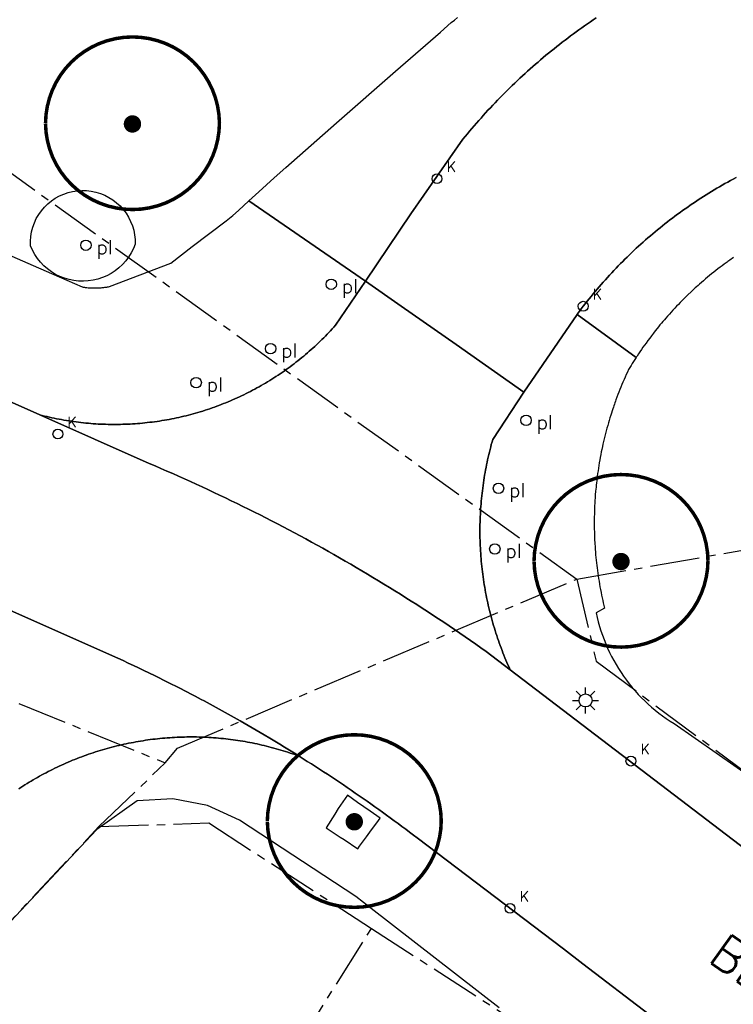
# Model space of a CAD drawing. Header units: metres. Extents: x 202952 to 203755, y 348879 to 349702.
# Tile 63 of 82: x 203094 to 203115, y 349590 to 349618. Entities that reach past the tile are written whole.
import ezdxf
from ezdxf.enums import TextEntityAlignment as Align

# ---------------------------------------------------------------- set-up
doc = ezdxf.new("R2010")
doc.units = ezdxf.units.M
doc.linetypes.add('1-200 CENTER', pattern=[4.28625, 2.8575, -0.47625, 0.47625, -0.47625])
for name, color, linetype in [('PH-BEST-KADASTRALE-GRENS', 240, '1-200 CENTER'), ('PH-BEST-KOLK', 8, 'Continuous'), ('PH-BEST-LICHTMAST-HANDHAVENB', 6, 'Continuous'), ('PH-BEST-PAAL', 6, 'Continuous'), ('PH-BEST-STRAATNAAM-MAATVOERING', 7, 'Continuous'), ('PH-BEST-WEGDEEL', 253, 'Continuous'), ('PH-INM-BOOM-HANDHAVEN', 96, 'Continuous')]:
    doc.layers.add(name, color=color, linetype=linetype)
doc.styles.add('RDL_MAATVOERING', font='romans.shx')
doc.styles.add('ROMANS', font='romans.shx')

# ---------------------------------------------------------------- blocks, each defined once
blk = doc.blocks.new('*U18')
blk.add_circle((0, 0), 0.142)
at = {"ltscale": 0.05, "style": 'ROMANS'}
blk.add_text('K', height=0.3, dxfattribs=at).set_placement((0.277, 0.195))
blk = doc.blocks.new('Afzetpaal')
blk.add_circle((0, 0), 0.15)
at = {"style": 'RDL_MAATVOERING'}
blk.add_text('pl', height=0.4, dxfattribs=at).set_placement((0.302, -0.254))
blk = doc.blocks.new('Lichtmast 2')
at = {"flags": 128}
for points in [[(0, 0.25), (0, 0.5)], [(-0.5, 0), (-0.25, 0)], [(-0.354, 0.354), (-0.177, 0.177)], [(0.177, 0.177), (0.354, 0.354)], [(0.25, 0), (0.5, 0)], [(-0.354, -0.354), (-0.177, -0.177)], [(0, -0.5), (0, -0.25)], [(0.177, -0.177), (0.354, -0.354)]]:
    blk.add_lwpolyline(points, dxfattribs=at)
blk.add_circle((0, 0), 0.25)
blk = doc.blocks.new('*U15')
at = {"const_width": 0.1}
blk.add_lwpolyline([(-2.5, 0.004, 0.990403), (2.5, 0.03, 0.990403), (-2.5, 0.018)], format="xyb", dxfattribs=at)
at = {"linetype": 'Continuous', "const_width": 0.25}
blk.add_lwpolyline([(-0.125, 0, 1), (0.125, 0, 1)], format="xyb", close=True, dxfattribs=at)

msp = doc.modelspace()

# ---------------------------------------------------------------- linework, layer by layer
at = {"layer": 'PH-BEST-KADASTRALE-GRENS', "ltscale": 0.5}
for p, q in [((203091.91, 349615.227), (203110.397, 349601.971)), ((203110.397, 349601.971), (203144.326, 349607.898)), ((203096.653, 349594.86), (203098.56, 349596.691)), ((203077.171, 349574.047), (203096.653, 349594.86))]:
    msp.add_line(p, q, dxfattribs=at)
for points in [[(203098.56, 349596.691), (203098.911, 349597.117), (203110.397, 349601.971)], [(203110.397, 349601.971), (203110.949, 349599.612), (203121.521, 349591.753), (203127.242, 349587.263)], [(203085.425, 349600.591), (203086.41, 349601.624), (203098.56, 349596.691)], [(203096.653, 349594.86), (203099.815, 349594.964), (203104.493, 349591.936)], [(203088.143, 349563.477), (203090.143, 349565.572), (203088.896, 349566.762), (203095.003, 349576.842), (203096.627, 349579.452), (203104.493, 349591.936)], [(203104.493, 349591.936), (203110.613, 349587.971), (203112.925, 349586.132)]]:
    msp.add_lwpolyline(points, dxfattribs=at)
at = {"layer": 'PH-BEST-WEGDEEL'}
for points in [[(203110.949, 349618.096), (203110.866, 349618.04), (203110.783, 349617.984), (203110.701, 349617.927), (203110.619, 349617.87), (203110.537, 349617.813), (203110.456, 349617.755), (203110.375, 349617.696), (203110.294, 349617.637), (203110.214, 349617.577), (203110.134, 349617.517), (203110.054, 349617.457), (203109.975, 349617.396), (203109.896, 349617.335), (203109.818, 349617.273), (203109.74, 349617.211), (203109.662, 349617.148), (203109.584, 349617.085), (203109.507, 349617.022), (203109.43, 349616.958), (203109.354, 349616.894), (203109.278, 349616.829), (203109.202, 349616.763), (203109.127, 349616.697), (203109.052, 349616.631), (203108.978, 349616.564), (203108.904, 349616.497), (203108.83, 349616.43), (203108.757, 349616.362), (203108.684, 349616.294), (203108.611, 349616.225), (203108.539, 349616.156), (203108.467, 349616.086), (203108.396, 349616.016), (203108.325, 349615.946), (203108.255, 349615.875), (203108.185, 349615.804), (203108.115, 349615.732), (203108.046, 349615.66), (203107.977, 349615.588), (203107.908, 349615.515), (203107.84, 349615.442), (203107.773, 349615.368), (203107.706, 349615.294), (203107.639, 349615.22), (203107.573, 349615.145), (203107.507, 349615.07), (203107.442, 349614.994), (203107.377, 349614.918), (203107.312, 349614.842), (203107.248, 349614.765), (203107.184, 349614.688), (203107.121, 349614.611), (203105.621, 349612.463), (203104.316, 349610.534), (203100.961, 349612.836), (203101.249, 349613.1), (203101.69, 349613.505), (203102.024, 349613.797), (203103.487, 349615.077), (203105.185, 349616.562), (203106.473, 349617.689), (203106.786, 349617.963), (203106.875, 349618.036), (203106.964, 349618.109)], [(203114.971, 349613.51), (203114.891, 349613.467), (203114.811, 349613.424), (203114.732, 349613.38), (203114.653, 349613.336), (203114.575, 349613.291), (203114.497, 349613.246), (203114.419, 349613.2), (203114.341, 349613.154), (203114.264, 349613.107), (203114.187, 349613.06), (203114.11, 349613.012), (203114.034, 349612.964), (203113.958, 349612.915), (203113.882, 349612.866), (203113.806, 349612.816), (203113.731, 349612.765), (203113.656, 349612.714), (203113.582, 349612.663), (203113.508, 349612.611), (203113.434, 349612.559), (203113.361, 349612.506), (203113.288, 349612.453), (203113.215, 349612.399), (203113.143, 349612.345), (203113.071, 349612.29), (203112.999, 349612.235), (203112.928, 349612.179), (203112.857, 349612.123), (203112.787, 349612.066), (203112.717, 349612.009), (203112.647, 349611.952), (203112.578, 349611.894), (203112.509, 349611.835), (203112.44, 349611.776), (203112.372, 349611.717), (203112.304, 349611.657), (203112.237, 349611.597), (203112.17, 349611.537), (203112.103, 349611.476), (203112.037, 349611.414), (203111.971, 349611.352), (203111.906, 349611.289), (203111.841, 349611.226), (203111.777, 349611.163), (203111.713, 349611.099), (203111.649, 349611.035), (203111.586, 349610.97), (203111.523, 349610.905), (203111.46, 349610.84), (203111.398, 349610.775), (203111.336, 349610.709), (203111.275, 349610.642), (203111.214, 349610.575), (203111.154, 349610.507), (203111.095, 349610.439), (203111.035, 349610.371), (203110.976, 349610.303), (203110.918, 349610.234), (203110.86, 349610.164), (203110.802, 349610.094), (203110.745, 349610.024), (203110.689, 349609.954), (203110.633, 349609.883), (203110.577, 349609.812), (203110.522, 349609.74), (203110.467, 349609.668), (203110.413, 349609.596), (203110.402, 349609.579), (203108.868, 349607.347), (203106.928, 349608.713), (203105.344, 349609.818), (203104.316, 349610.534), (203105.621, 349612.463), (203107.121, 349614.611), (203107.184, 349614.688), (203107.248, 349614.765), (203107.312, 349614.842), (203107.377, 349614.918), (203107.442, 349614.994), (203107.507, 349615.07), (203107.573, 349615.145), (203107.639, 349615.22), (203107.706, 349615.294), (203107.773, 349615.368), (203107.84, 349615.442), (203107.908, 349615.515), (203107.977, 349615.588), (203108.046, 349615.66), (203108.115, 349615.732), (203108.185, 349615.804), (203108.255, 349615.875), (203108.325, 349615.946), (203108.396, 349616.016), (203108.467, 349616.086), (203108.539, 349616.156), (203108.611, 349616.225), (203108.684, 349616.294), (203108.757, 349616.362), (203108.83, 349616.43), (203108.904, 349616.497), (203108.978, 349616.564), (203109.052, 349616.631), (203109.127, 349616.697), (203109.202, 349616.763), (203109.278, 349616.829), (203109.354, 349616.894), (203109.43, 349616.958), (203109.507, 349617.022), (203109.584, 349617.085), (203109.662, 349617.148), (203109.74, 349617.211), (203109.818, 349617.273), (203109.896, 349617.335), (203109.975, 349617.396), (203110.054, 349617.457), (203110.134, 349617.517), (203110.214, 349617.577), (203110.294, 349617.637), (203110.375, 349617.696), (203110.456, 349617.755), (203110.537, 349617.813), (203110.619, 349617.87), (203110.701, 349617.927), (203110.783, 349617.984), (203110.866, 349618.04), (203110.949, 349618.096)], [(203114.9, 349611.211), (203114.864, 349611.186), (203114.828, 349611.161), (203114.792, 349611.136), (203114.765, 349611.117), (203114.739, 349611.098), (203114.712, 349611.079), (203114.686, 349611.06), (203114.659, 349611.04), (203114.633, 349611.021), (203114.572, 349610.976), (203114.511, 349610.93), (203114.45, 349610.884), (203114.39, 349610.837), (203114.33, 349610.79), (203114.27, 349610.742), (203114.211, 349610.694), (203114.152, 349610.645), (203114.094, 349610.596), (203114.036, 349610.546), (203113.978, 349610.496), (203113.92, 349610.446), (203113.88, 349610.41), (203113.839, 349610.374), (203113.799, 349610.337), (203113.759, 349610.3), (203113.719, 349610.263), (203113.679, 349610.226), (203113.584, 349610.136), (203113.529, 349610.083), (203113.475, 349610.029), (203113.421, 349609.975), (203113.367, 349609.921), (203113.314, 349609.866), (203113.261, 349609.811), (203113.209, 349609.755), (203113.157, 349609.699), (203113.105, 349609.643), (203113.054, 349609.586), (203113.003, 349609.529), (203112.953, 349609.472), (203112.91, 349609.423), (203112.868, 349609.373), (203112.826, 349609.323), (203112.784, 349609.273), (203112.743, 349609.222), (203112.702, 349609.171), (203112.648, 349609.103), (203112.594, 349609.034), (203112.541, 349608.965), (203112.488, 349608.895), (203112.436, 349608.825), (203112.384, 349608.755), (203112.34, 349608.693), (203112.296, 349608.631), (203112.252, 349608.568), (203112.209, 349608.505), (203112.166, 349608.442), (203112.124, 349608.378), (203112.111, 349608.358), (203112.098, 349608.339), (203110.402, 349609.579), (203110.413, 349609.596), (203110.467, 349609.668), (203110.522, 349609.74), (203110.577, 349609.812), (203110.633, 349609.883), (203110.689, 349609.954), (203110.745, 349610.024), (203110.802, 349610.094), (203110.86, 349610.164), (203110.918, 349610.234), (203110.976, 349610.303), (203111.035, 349610.371), (203111.095, 349610.439), (203111.154, 349610.507), (203111.214, 349610.575), (203111.275, 349610.642), (203111.336, 349610.709), (203111.398, 349610.775), (203111.46, 349610.84), (203111.523, 349610.905), (203111.586, 349610.97), (203111.649, 349611.035), (203111.713, 349611.099), (203111.777, 349611.163), (203111.841, 349611.226), (203111.906, 349611.289), (203111.971, 349611.352), (203112.037, 349611.414), (203112.103, 349611.476), (203112.17, 349611.537), (203112.237, 349611.597), (203112.304, 349611.657), (203112.372, 349611.717), (203112.44, 349611.776), (203112.509, 349611.835), (203112.578, 349611.894), (203112.647, 349611.952), (203112.717, 349612.009), (203112.787, 349612.066), (203112.857, 349612.123), (203112.928, 349612.179), (203112.999, 349612.235), (203113.071, 349612.29), (203113.143, 349612.345), (203113.215, 349612.399), (203113.288, 349612.453), (203113.361, 349612.506), (203113.434, 349612.559), (203113.508, 349612.611), (203113.582, 349612.663), (203113.656, 349612.714), (203113.731, 349612.765), (203113.806, 349612.816), (203113.882, 349612.866), (203113.958, 349612.915), (203114.034, 349612.964), (203114.11, 349613.012), (203114.187, 349613.06), (203114.264, 349613.107), (203114.341, 349613.154), (203114.419, 349613.2), (203114.497, 349613.246), (203114.575, 349613.291), (203114.653, 349613.336), (203114.732, 349613.38), (203114.811, 349613.424), (203114.891, 349613.467), (203114.971, 349613.51)], [(203093.764, 349611.418), (203095.295, 349610.75), (203096.169, 349610.368), (203096.187, 349610.365), (203096.204, 349610.362), (203096.222, 349610.359), (203096.24, 349610.356), (203096.257, 349610.354), (203096.275, 349610.352), (203096.31, 349610.348), (203096.344, 349610.345), (203096.379, 349610.342), (203096.414, 349610.34), (203096.449, 349610.338), (203096.484, 349610.336), (203096.51, 349610.336), (203096.537, 349610.336), (203096.563, 349610.336), (203096.589, 349610.337), (203096.616, 349610.338), (203096.642, 349610.339), (203096.668, 349610.34), (203096.695, 349610.342), (203096.721, 349610.344), (203096.747, 349610.346), (203096.774, 349610.349), (203096.8, 349610.352), (203096.826, 349610.356), (203096.852, 349610.36), (203096.878, 349610.364), (203096.904, 349610.368), (203096.93, 349610.373), (203096.956, 349610.378), (203098.718, 349611.051), (203099.339, 349611.526), (203100.308, 349612.268), (203100.509, 349612.421), (203100.666, 349612.565), (203100.961, 349612.836), (203104.316, 349610.534), (203104.316, 349610.534), (203103.457, 349609.264), (203103.41, 349609.211), (203103.362, 349609.159), (203103.314, 349609.107), (203103.265, 349609.056), (203103.216, 349609.005), (203103.167, 349608.954), (203103.117, 349608.904), (203103.067, 349608.854), (203103.016, 349608.805), (203102.965, 349608.756), (203102.913, 349608.707), (203102.861, 349608.659), (203102.809, 349608.611), (203102.756, 349608.564), (203102.703, 349608.517), (203102.65, 349608.471), (203102.596, 349608.425), (203102.542, 349608.379), (203102.487, 349608.334), (203102.432, 349608.29), (203102.376, 349608.246), (203102.32, 349608.202), (203102.264, 349608.159), (203102.208, 349608.116), (203102.151, 349608.074), (203102.094, 349608.032), (203102.037, 349607.991), (203101.979, 349607.95), (203101.921, 349607.91), (203101.862, 349607.87), (203101.803, 349607.83), (203101.744, 349607.791), (203101.685, 349607.753), (203101.625, 349607.715), (203101.565, 349607.678), (203101.504, 349607.641), (203101.443, 349607.605), (203101.382, 349607.569), (203101.321, 349607.534), (203101.26, 349607.499), (203101.198, 349607.465), (203101.136, 349607.431), (203101.073, 349607.398), (203101.01, 349607.365), (203100.947, 349607.333), (203100.884, 349607.301), (203100.821, 349607.27), (203100.757, 349607.239), (203100.693, 349607.209), (203100.629, 349607.179), (203100.564, 349607.15), (203100.499, 349607.121), (203100.434, 349607.093), (203100.369, 349607.066), (203100.304, 349607.039), (203100.238, 349607.013), (203100.172, 349606.987), (203100.106, 349606.962), (203100.04, 349606.937), (203099.973, 349606.913), (203099.906, 349606.889), (203099.839, 349606.866), (203099.772, 349606.844), (203099.705, 349606.822), (203099.637, 349606.801), (203099.569, 349606.78), (203099.501, 349606.76), (203099.433, 349606.74), (203099.365, 349606.721), (203099.297, 349606.702), (203099.228, 349606.684), (203099.16, 349606.667), (203099.091, 349606.651), (203099.022, 349606.635), (203098.953, 349606.619), (203098.884, 349606.604), (203098.815, 349606.589), (203098.746, 349606.575), (203098.676, 349606.562), (203098.607, 349606.549), (203098.537, 349606.537), (203098.467, 349606.525), (203098.397, 349606.514), (203098.327, 349606.504), (203098.257, 349606.494), (203098.186, 349606.485), (203098.116, 349606.476), (203098.046, 349606.468), (203097.975, 349606.46), (203097.905, 349606.453), (203097.835, 349606.447), (203097.764, 349606.441), (203097.694, 349606.436), (203097.623, 349606.431), (203097.553, 349606.427), (203097.482, 349606.424), (203097.411, 349606.421), (203097.341, 349606.419), (203097.27, 349606.417), (203097.199, 349606.416), (203097.128, 349606.415), (203097.057, 349606.415), (203096.986, 349606.416), (203096.916, 349606.417), (203096.845, 349606.419), (203096.774, 349606.421), (203096.704, 349606.424), (203096.633, 349606.428), (203096.562, 349606.432), (203096.492, 349606.437), (203096.421, 349606.443), (203096.35, 349606.449), (203096.28, 349606.456), (203096.209, 349606.463), (203096.139, 349606.471), (203096.068, 349606.479), (203095.998, 349606.488), (203095.928, 349606.497), (203095.858, 349606.507), (203095.788, 349606.518), (203095.718, 349606.529), (203095.648, 349606.541), (203095.578, 349606.553), (203095.509, 349606.566), (203095.439, 349606.58), (203095.37, 349606.594), (203095.301, 349606.609), (203095.232, 349606.624), (203095.163, 349606.64), (203095.094, 349606.656), (203095.026, 349606.673), (203094.957, 349606.691), (203084.999, 349611.114)], [(203084.999, 349611.114), (203094.957, 349606.691), (203098.097, 349605.297), (203098.268, 349605.224), (203098.438, 349605.151), (203098.608, 349605.077), (203098.778, 349605.003), (203098.947, 349604.928), (203099.116, 349604.852), (203099.285, 349604.776), (203099.454, 349604.699), (203099.622, 349604.621), (203099.79, 349604.543), (203099.958, 349604.464), (203100.125, 349604.385), (203100.292, 349604.305), (203100.459, 349604.225), (203100.626, 349604.144), (203100.792, 349604.062), (203100.958, 349603.98), (203101.124, 349603.897), (203101.289, 349603.814), (203101.454, 349603.73), (203101.619, 349603.645), (203101.784, 349603.56), (203101.948, 349603.474), (203102.112, 349603.387), (203102.276, 349603.3), (203102.439, 349603.212), (203102.602, 349603.124), (203102.765, 349603.035), (203102.927, 349602.946), (203103.089, 349602.856), (203103.251, 349602.766), (203103.412, 349602.675), (203103.573, 349602.583), (203103.734, 349602.491), (203103.894, 349602.398), (203104.054, 349602.304), (203104.214, 349602.21), (203104.373, 349602.115), (203104.532, 349602.02), (203104.691, 349601.924), (203104.849, 349601.828), (203105.007, 349601.731), (203105.165, 349601.634), (203105.322, 349601.536), (203105.479, 349601.437), (203105.636, 349601.338), (203105.792, 349601.238), (203105.948, 349601.138), (203106.103, 349601.037), (203106.258, 349600.936), (203106.413, 349600.834), (203106.567, 349600.732), (203106.721, 349600.629), (203106.875, 349600.525), (203107.028, 349600.421), (203107.181, 349600.316), (203107.334, 349600.211), (203107.486, 349600.105), (203107.638, 349599.999), (203107.789, 349599.892), (203108.476, 349599.369), (203120.15, 349590.471)], [(203120.15, 349590.471), (203108.476, 349599.369), (203108.445, 349599.437), (203108.414, 349599.506), (203108.384, 349599.575), (203108.355, 349599.644), (203108.326, 349599.714), (203108.298, 349599.784), (203108.27, 349599.854), (203108.243, 349599.924), (203108.216, 349599.995), (203108.19, 349600.065), (203108.164, 349600.136), (203108.139, 349600.207), (203108.115, 349600.278), (203108.091, 349600.35), (203108.068, 349600.421), (203108.045, 349600.493), (203108.023, 349600.565), (203108.001, 349600.637), (203107.98, 349600.709), (203107.96, 349600.782), (203107.94, 349600.854), (203107.921, 349600.927), (203107.902, 349601), (203107.883, 349601.073), (203107.865, 349601.146), (203107.848, 349601.22), (203107.832, 349601.293), (203107.816, 349601.367), (203107.801, 349601.44), (203107.786, 349601.514), (203107.772, 349601.588), (203107.758, 349601.662), (203107.745, 349601.736), (203107.733, 349601.811), (203107.721, 349601.885), (203107.71, 349601.96), (203107.699, 349602.035), (203107.689, 349602.109), (203107.68, 349602.184), (203107.671, 349602.259), (203107.663, 349602.333), (203107.655, 349602.408), (203107.648, 349602.483), (203107.641, 349602.558), (203107.635, 349602.633), (203107.63, 349602.708), (203107.625, 349602.783), (203107.621, 349602.858), (203107.617, 349602.933), (203107.614, 349603.009), (203107.612, 349603.084), (203107.61, 349603.159), (203107.609, 349603.235), (203107.608, 349603.31), (203107.608, 349603.385), (203107.608, 349603.461), (203107.609, 349603.536), (203107.611, 349603.611), (203107.613, 349603.686), (203107.616, 349603.761), (203107.62, 349603.836), (203107.624, 349603.912), (203107.629, 349603.987), (203107.634, 349604.062), (203107.64, 349604.137), (203107.646, 349604.212), (203107.653, 349604.287), (203107.661, 349604.362), (203107.669, 349604.437), (203107.678, 349604.512), (203107.687, 349604.586), (203107.697, 349604.661), (203107.708, 349604.735), (203107.719, 349604.81), (203107.731, 349604.884), (203107.743, 349604.958), (203107.756, 349605.033), (203107.769, 349605.107), (203107.783, 349605.181), (203107.798, 349605.255), (203107.813, 349605.329), (203107.829, 349605.402), (203107.845, 349605.476), (203107.862, 349605.549), (203107.88, 349605.622), (203107.898, 349605.695), (203107.917, 349605.768), (203107.936, 349605.841), (203107.956, 349605.913), (203107.976, 349605.986), (203108.868, 349607.347), (203110.402, 349609.579), (203112.098, 349608.339), (203112.061, 349608.282), (203112.024, 349608.224), (203111.988, 349608.166), (203111.952, 349608.108), (203111.916, 349608.049), (203111.881, 349607.99), (203111.848, 349607.919), (203111.815, 349607.848), (203111.783, 349607.777), (203111.752, 349607.706), (203111.721, 349607.634), (203111.691, 349607.562), (203111.661, 349607.49), (203111.632, 349607.418), (203111.603, 349607.345), (203111.575, 349607.272), (203111.547, 349607.199), (203111.52, 349607.126), (203111.505, 349607.083), (203111.489, 349607.039), (203111.474, 349606.996), (203111.459, 349606.952), (203111.444, 349606.909), (203111.429, 349606.865), (203111.369, 349606.682), (203111.346, 349606.607), (203111.324, 349606.533), (203111.302, 349606.458), (203111.281, 349606.383), (203111.26, 349606.307), (203111.239, 349606.232), (203111.22, 349606.156), (203111.201, 349606.081), (203111.182, 349606.005), (203111.164, 349605.929), (203111.146, 349605.853), (203111.129, 349605.777), (203111.113, 349605.7), (203111.098, 349605.624), (203111.083, 349605.547), (203111.068, 349605.47), (203111.054, 349605.394), (203111.04, 349605.317), (203111.028, 349605.24), (203111.016, 349605.163), (203111.004, 349605.086), (203110.993, 349605.009), (203110.982, 349604.931), (203110.972, 349604.854), (203110.965, 349604.794), (203110.958, 349604.735), (203110.952, 349604.675), (203110.946, 349604.615), (203110.94, 349604.556), (203110.934, 349604.496), (203110.925, 349604.388), (203110.919, 349604.31), (203110.914, 349604.232), (203110.91, 349604.154), (203110.906, 349604.076), (203110.903, 349603.998), (203110.9, 349603.92), (203110.898, 349603.842), (203110.896, 349603.764), (203110.895, 349603.686), (203110.894, 349603.608), (203110.894, 349603.529), (203110.895, 349603.451), (203110.899, 349603.284), (203110.9, 349603.234), (203110.902, 349603.183), (203110.904, 349603.133), (203110.906, 349603.083), (203110.909, 349603.033), (203110.912, 349602.983), (203110.917, 349602.905), (203110.922, 349602.827), (203110.928, 349602.749), (203110.935, 349602.671), (203110.942, 349602.594), (203110.95, 349602.516), (203110.958, 349602.441), (203110.967, 349602.366), (203110.976, 349602.291), (203110.986, 349602.216), (203110.996, 349602.142), (203111.007, 349602.067), (203111.019, 349601.987), (203111.032, 349601.908), (203111.046, 349601.828), (203111.06, 349601.749), (203111.075, 349601.669), (203111.09, 349601.59), (203111.105, 349601.514), (203111.121, 349601.437), (203111.138, 349601.361), (203111.155, 349601.285), (203111.173, 349601.209), (203111.191, 349601.133), (203110.95, 349601.001), (203110.979, 349600.871), (203111.011, 349600.741), (203111.047, 349600.613), (203111.086, 349600.485), (203111.13, 349600.359), (203111.176, 349600.234), (203111.226, 349600.11), (203111.279, 349599.988), (203111.335, 349599.867), (203111.394, 349599.748), (203111.457, 349599.63), (203111.523, 349599.514), (203111.592, 349599.4), (203111.665, 349599.288), (203111.74, 349599.178), (203111.818, 349599.07), (203111.899, 349598.964), (203111.983, 349598.86), (203112.07, 349598.759), (203112.16, 349598.66), (203112.252, 349598.564), (203112.347, 349598.47), (203112.444, 349598.379), (203112.544, 349598.29), (203112.646, 349598.204), (203112.75, 349598.121), (203112.857, 349598.041), (203112.966, 349597.964), (203113.076, 349597.889), (203113.189, 349597.818), (203118.018, 349594.452)], [(203094.109, 349601.066), (203097.2, 349599.697), (203097.35, 349599.628), (203097.499, 349599.559), (203097.648, 349599.489), (203097.797, 349599.419), (203097.946, 349599.348), (203098.094, 349599.276), (203098.272, 349599.189), (203098.39, 349599.131), (203098.508, 349599.072), (203098.626, 349599.013), (203098.743, 349598.954), (203098.861, 349598.895), (203098.978, 349598.835), (203099.329, 349598.653), (203099.417, 349598.607), (203099.504, 349598.561), (203099.592, 349598.515), (203099.679, 349598.469), (203099.766, 349598.422), (203099.853, 349598.375), (203100.373, 349598.09), (203100.717, 349597.896), (203100.832, 349597.831), (203100.946, 349597.765), (203101.06, 349597.699), (203101.174, 349597.633), (203101.288, 349597.566), (203101.401, 349597.499), (203101.571, 349597.398), (203101.712, 349597.313), (203101.853, 349597.228), (203101.994, 349597.142), (203102.134, 349597.056), (203102.274, 349596.969), (203102.414, 349596.882), (203102.348, 349596.906), (203102.282, 349596.929), (203102.216, 349596.952), (203102.149, 349596.974), (203102.083, 349596.996), (203102.016, 349597.018), (203101.949, 349597.039), (203101.881, 349597.059), (203101.814, 349597.079), (203101.746, 349597.098), (203101.679, 349597.117), (203101.611, 349597.136), (203101.543, 349597.153), (203101.475, 349597.17), (203101.407, 349597.187), (203101.339, 349597.203), (203101.27, 349597.219), (203101.202, 349597.234), (203101.133, 349597.249), (203101.064, 349597.263), (203100.995, 349597.276), (203100.926, 349597.289), (203100.857, 349597.301), (203100.788, 349597.313), (203100.719, 349597.324), (203100.649, 349597.335), (203100.58, 349597.345), (203100.51, 349597.355), (203100.441, 349597.364), (203100.371, 349597.372), (203100.301, 349597.38), (203100.232, 349597.388), (203100.162, 349597.395), (203100.092, 349597.401), (203100.022, 349597.407), (203099.952, 349597.412), (203099.882, 349597.417), (203099.812, 349597.421), (203099.742, 349597.425), (203099.672, 349597.428), (203099.602, 349597.431), (203099.532, 349597.433), (203099.462, 349597.435), (203099.391, 349597.436), (203099.321, 349597.436), (203099.251, 349597.436), (203099.18, 349597.435), (203099.11, 349597.433), (203099.04, 349597.431), (203098.97, 349597.429), (203098.9, 349597.426), (203098.83, 349597.423), (203098.76, 349597.419), (203098.69, 349597.414), (203098.62, 349597.409), (203098.55, 349597.403), (203098.48, 349597.397), (203098.41, 349597.39), (203098.341, 349597.383), (203098.271, 349597.376), (203098.201, 349597.368), (203098.132, 349597.359), (203098.062, 349597.349), (203097.993, 349597.339), (203097.923, 349597.328), (203097.854, 349597.317), (203097.785, 349597.306), (203097.715, 349597.294), (203097.646, 349597.281), (203097.577, 349597.268), (203097.509, 349597.254), (203097.44, 349597.239), (203097.371, 349597.224), (203097.303, 349597.209), (203097.234, 349597.193), (203097.166, 349597.177), (203097.098, 349597.16), (203097.03, 349597.142), (203096.962, 349597.124), (203096.894, 349597.106), (203096.827, 349597.087), (203096.759, 349597.067), (203096.692, 349597.047), (203096.625, 349597.026), (203096.558, 349597.005), (203096.491, 349596.983), (203096.425, 349596.961), (203096.358, 349596.938), (203096.292, 349596.915), (203096.226, 349596.891), (203096.16, 349596.867), (203096.094, 349596.842), (203096.029, 349596.817), (203095.964, 349596.791), (203095.899, 349596.765), (203095.834, 349596.738), (203095.769, 349596.71), (203095.705, 349596.682), (203095.641, 349596.654), (203095.577, 349596.625), (203095.513, 349596.596), (203095.45, 349596.566), (203095.387, 349596.535), (203095.324, 349596.504), (203095.261, 349596.473), (203095.198, 349596.441), (203095.136, 349596.409), (203095.074, 349596.376), (203095.012, 349596.343), (203094.95, 349596.309), (203094.889, 349596.275), (203094.828, 349596.24), (203094.767, 349596.205), (203094.707, 349596.169), (203094.647, 349596.133), (203094.587, 349596.097), (203094.527, 349596.06), (203094.468, 349596.023), (203094.409, 349595.985), (203094.35, 349595.946)], [(203112.469, 349589.461), (203110.57, 349590.918), (203110.008, 349591.35), (203105.804, 349594.535), (203105.695, 349594.618), (203105.585, 349594.701), (203105.475, 349594.783), (203105.365, 349594.865), (203105.254, 349594.947), (203105.143, 349595.029), (203105.032, 349595.11), (203104.92, 349595.191), (203104.809, 349595.271), (203104.697, 349595.351), (203104.586, 349595.431), (203104.474, 349595.511), (203104.362, 349595.59), (203104.249, 349595.669), (203104.136, 349595.747), (203104.023, 349595.825), (203103.91, 349595.903), (203103.796, 349595.98), (203103.682, 349596.057), (203103.568, 349596.134), (203103.454, 349596.21), (203103.339, 349596.286), (203103.224, 349596.362), (203103.109, 349596.437), (203102.994, 349596.512), (203102.878, 349596.587), (203102.762, 349596.661), (203102.646, 349596.735), (203102.53, 349596.809), (203102.414, 349596.882), (203102.274, 349596.969), (203102.134, 349597.056), (203101.994, 349597.142), (203101.853, 349597.228), (203101.712, 349597.313), (203101.571, 349597.398), (203101.401, 349597.499), (203101.288, 349597.566), (203101.174, 349597.633), (203101.06, 349597.699), (203100.946, 349597.765), (203100.832, 349597.831), (203100.717, 349597.896), (203100.373, 349598.09), (203099.853, 349598.375), (203099.766, 349598.422), (203099.679, 349598.469), (203099.592, 349598.515), (203099.504, 349598.561), (203099.417, 349598.607), (203099.329, 349598.653), (203098.978, 349598.835), (203098.861, 349598.895), (203098.743, 349598.954), (203098.626, 349599.013), (203098.508, 349599.072), (203098.39, 349599.131), (203098.272, 349599.189), (203098.094, 349599.276), (203097.946, 349599.348), (203097.797, 349599.419), (203097.648, 349599.489), (203097.499, 349599.559), (203097.35, 349599.628), (203097.2, 349599.697), (203094.109, 349601.066)], [(203094.35, 349595.946), (203094.409, 349595.985), (203094.468, 349596.023), (203094.527, 349596.06), (203094.587, 349596.097), (203094.647, 349596.133), (203094.707, 349596.169), (203094.767, 349596.205), (203094.828, 349596.24), (203094.889, 349596.275), (203094.95, 349596.309), (203095.012, 349596.343), (203095.074, 349596.376), (203095.136, 349596.409), (203095.198, 349596.441), (203095.261, 349596.473), (203095.324, 349596.504), (203095.387, 349596.535), (203095.45, 349596.566), (203095.513, 349596.596), (203095.577, 349596.625), (203095.641, 349596.654), (203095.705, 349596.682), (203095.769, 349596.71), (203095.834, 349596.738), (203095.899, 349596.765), (203095.964, 349596.791), (203096.029, 349596.817), (203096.094, 349596.842), (203096.16, 349596.867), (203096.226, 349596.891), (203096.292, 349596.915), (203096.358, 349596.938), (203096.425, 349596.961), (203096.491, 349596.983), (203096.558, 349597.005), (203096.625, 349597.026), (203096.692, 349597.047), (203096.759, 349597.067), (203096.827, 349597.087), (203096.894, 349597.106), (203096.962, 349597.124), (203097.03, 349597.142), (203097.098, 349597.16), (203097.166, 349597.177), (203097.234, 349597.193), (203097.303, 349597.209), (203097.371, 349597.224), (203097.44, 349597.239), (203097.509, 349597.254), (203097.577, 349597.268), (203097.646, 349597.281), (203097.715, 349597.294), (203097.785, 349597.306), (203097.854, 349597.317), (203097.923, 349597.328), (203097.993, 349597.339), (203098.062, 349597.349), (203098.132, 349597.359), (203098.201, 349597.368), (203098.271, 349597.376), (203098.341, 349597.383), (203098.41, 349597.39), (203098.48, 349597.397), (203098.55, 349597.403), (203098.62, 349597.409), (203098.69, 349597.414), (203098.76, 349597.419), (203098.83, 349597.423), (203098.9, 349597.426), (203098.97, 349597.429), (203099.04, 349597.431), (203099.11, 349597.433), (203099.18, 349597.435), (203099.251, 349597.436), (203099.321, 349597.436), (203099.391, 349597.436), (203099.462, 349597.435), (203099.532, 349597.433), (203099.602, 349597.431), (203099.672, 349597.428), (203099.742, 349597.425), (203099.812, 349597.421), (203099.882, 349597.417), (203099.952, 349597.412), (203100.022, 349597.407), (203100.092, 349597.401), (203100.162, 349597.395), (203100.232, 349597.388), (203100.301, 349597.38), (203100.371, 349597.372), (203100.441, 349597.364), (203100.51, 349597.355), (203100.58, 349597.345), (203100.649, 349597.335), (203100.719, 349597.324), (203100.788, 349597.313), (203100.857, 349597.301), (203100.926, 349597.289), (203100.995, 349597.276), (203101.064, 349597.263), (203101.133, 349597.249), (203101.202, 349597.234), (203101.27, 349597.219), (203101.339, 349597.203), (203101.407, 349597.187), (203101.475, 349597.17), (203101.543, 349597.153), (203101.611, 349597.136), (203101.679, 349597.117), (203101.746, 349597.098), (203101.814, 349597.079), (203101.881, 349597.059), (203101.949, 349597.039), (203102.016, 349597.018), (203102.083, 349596.996), (203102.149, 349596.974), (203102.216, 349596.952), (203102.282, 349596.929), (203102.348, 349596.906), (203102.414, 349596.882), (203102.53, 349596.809), (203102.646, 349596.735), (203102.762, 349596.661), (203102.878, 349596.587), (203102.994, 349596.512), (203103.109, 349596.437), (203103.224, 349596.362), (203103.339, 349596.286), (203103.454, 349596.21), (203103.568, 349596.134), (203103.682, 349596.057), (203103.796, 349595.98), (203103.91, 349595.903), (203104.023, 349595.825), (203104.136, 349595.747), (203104.249, 349595.669), (203104.362, 349595.59), (203104.474, 349595.511), (203104.586, 349595.431), (203104.697, 349595.351), (203104.809, 349595.271), (203104.92, 349595.191), (203105.032, 349595.11), (203105.143, 349595.029), (203105.254, 349594.947), (203105.365, 349594.865), (203105.475, 349594.783), (203105.585, 349594.701), (203105.695, 349594.618), (203105.804, 349594.535), (203110.008, 349591.35), (203110.57, 349590.918), (203112.469, 349589.461)], [(203108.159, 349589.654), (203104.478, 349592.506), (203104.037, 349592.848), (203100.699, 349595.043), (203099.775, 349595.467), (203098.784, 349595.657), (203097.753, 349595.596), (203096.596, 349594.776), (203096.433, 349594.603), (203092.676, 349590.608)]]:
    msp.add_lwpolyline(points, dxfattribs=at)
for points in [[(203094.686, 349611.548), (203094.685, 349611.683), (203094.695, 349611.817), (203094.718, 349611.95), (203094.752, 349612.081), (203094.798, 349612.207), (203094.855, 349612.329), (203094.923, 349612.446), (203095, 349612.556), (203095.088, 349612.659), (203095.184, 349612.753), (203095.288, 349612.839), (203095.4, 349612.915), (203095.517, 349612.98), (203095.641, 349613.035), (203095.768, 349613.079), (203095.899, 349613.111), (203096.032, 349613.131), (203096.167, 349613.139), (203096.302, 349613.135), (203096.436, 349613.119), (203096.568, 349613.091), (203096.696, 349613.052), (203096.821, 349613.001), (203096.941, 349612.939), (203097.055, 349612.867), (203097.162, 349612.785), (203097.261, 349612.694), (203097.352, 349612.594), (203097.433, 349612.486), (203097.504, 349612.372), (203097.565, 349612.251), (203097.615, 349612.126), (203097.654, 349611.997), (203097.68, 349611.865), (203097.695, 349611.731), (203097.698, 349611.596), (203097.646, 349611.467), (203097.582, 349611.343), (203097.508, 349611.225), (203097.424, 349611.114), (203097.331, 349611.011), (203097.23, 349610.916), (203097.12, 349610.83), (203097.004, 349610.754), (203096.881, 349610.688), (203096.753, 349610.633), (203096.621, 349610.59), (203096.486, 349610.558), (203096.348, 349610.537), (203096.209, 349610.529), (203096.07, 349610.533), (203095.932, 349610.549), (203095.795, 349610.576), (203095.662, 349610.616), (203095.532, 349610.666), (203095.407, 349610.728), (203095.288, 349610.801), (203095.176, 349610.883), (203095.071, 349610.975), (203094.975, 349611.075), (203094.888, 349611.183), (203094.81, 349611.299), (203094.743, 349611.421), (203094.686, 349611.548)], [(203107.608, 349603.31), (203107.609, 349603.235), (203107.61, 349603.159), (203107.612, 349603.084), (203107.614, 349603.009), (203107.617, 349602.933), (203107.621, 349602.858), (203107.625, 349602.783), (203107.63, 349602.708), (203107.635, 349602.633), (203107.641, 349602.558), (203107.648, 349602.483), (203107.655, 349602.408), (203107.663, 349602.333), (203107.671, 349602.259), (203107.68, 349602.184), (203107.689, 349602.109), (203107.699, 349602.035), (203107.71, 349601.96), (203107.721, 349601.885), (203107.733, 349601.811), (203107.745, 349601.736), (203107.758, 349601.662), (203107.772, 349601.588), (203107.786, 349601.514), (203107.801, 349601.44), (203107.816, 349601.367), (203107.832, 349601.293), (203107.848, 349601.22), (203107.865, 349601.146), (203107.883, 349601.073), (203107.902, 349601), (203107.921, 349600.927), (203107.94, 349600.854), (203107.96, 349600.782), (203107.98, 349600.709), (203108.001, 349600.637), (203108.023, 349600.565), (203108.045, 349600.493), (203108.068, 349600.421), (203108.091, 349600.35), (203108.115, 349600.278), (203108.139, 349600.207), (203108.164, 349600.136), (203108.19, 349600.065), (203108.216, 349599.995), (203108.243, 349599.924), (203108.27, 349599.854), (203108.298, 349599.784), (203108.326, 349599.714), (203108.355, 349599.644), (203108.384, 349599.575), (203108.414, 349599.506), (203108.445, 349599.437), (203108.476, 349599.369), (203107.789, 349599.892), (203107.638, 349599.999), (203107.486, 349600.105), (203107.334, 349600.211), (203107.181, 349600.316), (203107.028, 349600.421), (203106.875, 349600.525), (203106.721, 349600.629), (203106.567, 349600.732), (203106.413, 349600.834), (203106.258, 349600.936), (203106.103, 349601.037), (203105.948, 349601.138), (203105.792, 349601.238), (203105.636, 349601.338), (203105.479, 349601.437), (203105.322, 349601.536), (203105.165, 349601.634), (203105.007, 349601.731), (203104.849, 349601.828), (203104.691, 349601.924), (203104.532, 349602.02), (203104.373, 349602.115), (203104.214, 349602.21), (203104.054, 349602.304), (203103.894, 349602.398), (203103.734, 349602.491), (203103.573, 349602.583), (203103.412, 349602.675), (203103.251, 349602.766), (203103.089, 349602.856), (203102.927, 349602.946), (203102.765, 349603.035), (203102.602, 349603.124), (203102.439, 349603.212), (203102.276, 349603.3), (203102.112, 349603.387), (203101.948, 349603.474), (203101.784, 349603.56), (203101.619, 349603.645), (203101.454, 349603.73), (203101.289, 349603.814), (203101.124, 349603.897), (203100.958, 349603.98), (203100.792, 349604.062), (203100.626, 349604.144), (203100.459, 349604.225), (203100.292, 349604.305), (203100.125, 349604.385), (203099.958, 349604.464), (203099.79, 349604.543), (203099.622, 349604.621), (203099.454, 349604.699), (203099.285, 349604.776), (203099.116, 349604.852), (203098.947, 349604.928), (203098.778, 349605.003), (203098.608, 349605.077), (203098.438, 349605.151), (203098.268, 349605.224), (203098.097, 349605.297), (203094.957, 349606.691), (203095.026, 349606.673), (203095.094, 349606.656), (203095.163, 349606.64), (203095.232, 349606.624), (203095.301, 349606.609), (203095.37, 349606.594), (203095.439, 349606.58), (203095.509, 349606.566), (203095.578, 349606.553), (203095.648, 349606.541), (203095.718, 349606.529), (203095.788, 349606.518), (203095.858, 349606.507), (203095.928, 349606.497), (203095.998, 349606.488), (203096.068, 349606.479), (203096.139, 349606.471), (203096.209, 349606.463), (203096.28, 349606.456), (203096.35, 349606.449), (203096.421, 349606.443), (203096.492, 349606.437), (203096.562, 349606.432), (203096.633, 349606.428), (203096.704, 349606.424), (203096.774, 349606.421), (203096.845, 349606.419), (203096.916, 349606.417), (203096.986, 349606.416), (203097.057, 349606.415), (203097.128, 349606.415), (203097.199, 349606.416), (203097.27, 349606.417), (203097.341, 349606.419), (203097.411, 349606.421), (203097.482, 349606.424), (203097.553, 349606.427), (203097.623, 349606.431), (203097.694, 349606.436), (203097.764, 349606.441), (203097.835, 349606.447), (203097.905, 349606.453), (203097.975, 349606.46), (203098.046, 349606.468), (203098.116, 349606.476), (203098.186, 349606.485), (203098.257, 349606.494), (203098.327, 349606.504), (203098.397, 349606.514), (203098.467, 349606.525), (203098.537, 349606.537), (203098.607, 349606.549), (203098.676, 349606.562), (203098.746, 349606.575), (203098.815, 349606.589), (203098.884, 349606.604), (203098.953, 349606.619), (203099.022, 349606.635), (203099.091, 349606.651), (203099.16, 349606.667), (203099.228, 349606.684), (203099.297, 349606.702), (203099.365, 349606.721), (203099.433, 349606.74), (203099.501, 349606.76), (203099.569, 349606.78), (203099.637, 349606.801), (203099.705, 349606.822), (203099.772, 349606.844), (203099.839, 349606.866), (203099.906, 349606.889), (203099.973, 349606.913), (203100.04, 349606.937), (203100.106, 349606.962), (203100.172, 349606.987), (203100.238, 349607.013), (203100.304, 349607.039), (203100.369, 349607.066), (203100.434, 349607.093), (203100.499, 349607.121), (203100.564, 349607.15), (203100.629, 349607.179), (203100.693, 349607.209), (203100.757, 349607.239), (203100.821, 349607.27), (203100.884, 349607.301), (203100.947, 349607.333), (203101.01, 349607.365), (203101.073, 349607.398), (203101.136, 349607.431), (203101.198, 349607.465), (203101.26, 349607.499), (203101.321, 349607.534), (203101.382, 349607.569), (203101.443, 349607.605), (203101.504, 349607.641), (203101.565, 349607.678), (203101.625, 349607.715), (203101.685, 349607.753), (203101.744, 349607.791), (203101.803, 349607.83), (203101.862, 349607.87), (203101.921, 349607.91), (203101.979, 349607.95), (203102.037, 349607.991), (203102.094, 349608.032), (203102.151, 349608.074), (203102.208, 349608.116), (203102.264, 349608.159), (203102.32, 349608.202), (203102.376, 349608.246), (203102.432, 349608.29), (203102.487, 349608.334), (203102.542, 349608.379), (203102.596, 349608.425), (203102.65, 349608.471), (203102.703, 349608.517), (203102.756, 349608.564), (203102.809, 349608.611), (203102.861, 349608.659), (203102.913, 349608.707), (203102.965, 349608.756), (203103.016, 349608.805), (203103.067, 349608.854), (203103.117, 349608.904), (203103.167, 349608.954), (203103.216, 349609.005), (203103.265, 349609.056), (203103.314, 349609.107), (203103.362, 349609.159), (203103.41, 349609.211), (203103.457, 349609.264), (203104.316, 349610.534), (203105.344, 349609.818), (203106.928, 349608.713), (203108.868, 349607.347), (203107.976, 349605.986), (203107.956, 349605.913), (203107.936, 349605.841), (203107.917, 349605.768), (203107.898, 349605.695), (203107.88, 349605.622), (203107.862, 349605.549), (203107.845, 349605.476), (203107.829, 349605.402), (203107.813, 349605.329), (203107.798, 349605.255), (203107.783, 349605.181), (203107.769, 349605.107), (203107.756, 349605.033), (203107.743, 349604.958), (203107.731, 349604.884), (203107.719, 349604.81), (203107.708, 349604.735), (203107.697, 349604.661), (203107.687, 349604.586), (203107.678, 349604.512), (203107.669, 349604.437), (203107.661, 349604.362), (203107.653, 349604.287), (203107.646, 349604.212), (203107.64, 349604.137), (203107.634, 349604.062), (203107.629, 349603.987), (203107.624, 349603.912), (203107.62, 349603.836), (203107.616, 349603.761), (203107.613, 349603.686), (203107.611, 349603.611), (203107.609, 349603.536), (203107.608, 349603.461), (203107.608, 349603.385), (203107.608, 349603.31)], [(203104.642, 349594.969), (203104.739, 349595.1), (203104.452, 349595.301), (203104.086, 349595.557), (203103.798, 349595.759), (203103.536, 349595.378), (203103.437, 349595.221), (203103.187, 349594.828), (203103.594, 349594.556), (203103.701, 349594.485), (203104.094, 349594.222), (203104.147, 349594.294), (203104.345, 349594.563), (203104.491, 349594.763), (203104.642, 349594.969)]]:
    msp.add_lwpolyline(points, close=True, dxfattribs=at)

# ---------------------------------------------------------------- block references
at = {"layer": 'PH-BEST-KOLK'}
for p in [(203106.375, 349613.477), (203110.577, 349609.812), (203095.475, 349606.14), (203111.949, 349596.743), (203108.474, 349592.512)]:
    msp.add_blockref('*U18', p, dxfattribs=at)
at = {"layer": 'PH-BEST-LICHTMAST-HANDHAVENB', "xscale": 0.75, "yscale": 0.75, "zscale": 0.75}
msp.add_blockref('Lichtmast 2', (203110.645, 349598.485), dxfattribs=at)
at = {"layer": 'PH-BEST-PAAL'}
for p in [(203096.28, 349611.563), (203103.333, 349610.442), (203101.589, 349608.593), (203099.449, 349607.616), (203108.935, 349606.534), (203108.142, 349604.58), (203108.036, 349602.837)]:
    msp.add_blockref('Afzetpaal', p, dxfattribs=at)
at = {"layer": 'PH-INM-BOOM-HANDHAVEN'}
for p in [(203097.619, 349615.049), (203097.619, 349615.049), (203111.664, 349602.476), (203111.664, 349602.476), (203103.996, 349594.999), (203103.996, 349594.999)]:
    msp.add_blockref('*U15', p, dxfattribs=at)

# ---------------------------------------------------------------- texts
at = {"layer": 'PH-BEST-STRAATNAAM-MAATVOERING', "style": 'ROMANS'}
msp.add_text('BERGERWEG', height=1, rotation=324.4097, dxfattribs=at).set_placement((203117.662, 349589.118), align=Align.MIDDLE_CENTER)

doc.saveas('drawing.dxf')
